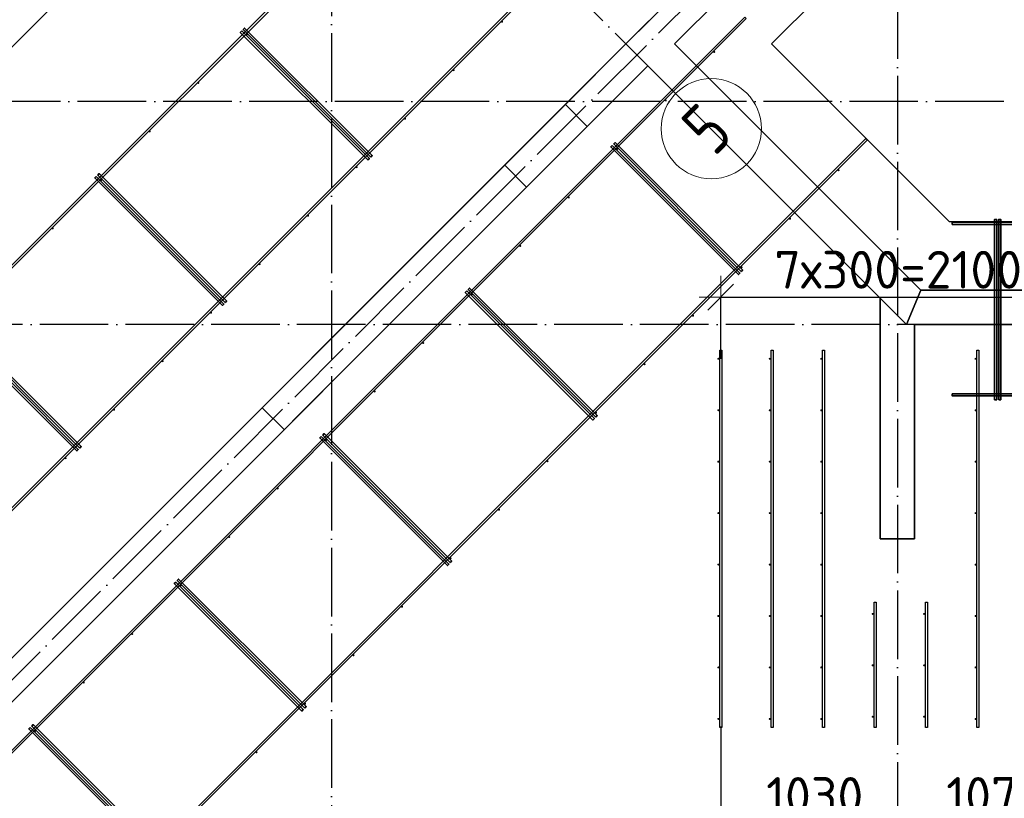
# Model space of a CAD drawing. Header units: millimetres. Extents: x -3483 to 105345, y -283423 to 72284.
# Tile 114 of 165: x 96632 to 102374, y 11137 to 15678. Entities that reach past the tile are written whole.
import ezdxf

# ---------------------------------------------------------------- set-up
doc = ezdxf.new("R2010")
doc.units = ezdxf.units.MM
doc.header["$PDMODE"] = 65
for name, pattern in [('______11', [500, 400, -50, 0, -50]), ('______2', [270, 200, -70]), ('______5', [1100, 800, -100, 100, -100])]:
    doc.linetypes.add(name, pattern=pattern)
for name, color, linetype, lineweight in [('Арм.стержн. Доп. арматура', 180, 'Continuous', 35), ('Размерная линия_ общее', 7, 'Continuous', 13), ('Стена_ общее', 7, 'Continuous', 35), ('Фундамент_ общее', 7, 'Continuous', 35)]:
    doc.layers.add(name, color=color, linetype=linetype, lineweight=lineweight)
doc.layers.add('Арм.стержн. Фиксатор', color=7, linetype='Continuous', lineweight=35, true_color=0x501e0f)
doc.layers.add('Осевая линия_ общее', color=7, linetype='______5', lineweight=13, true_color=0xa0a0a0)
doc.styles.add('ISOCPEUR', font='ISOCPEUR')
doc.dimstyles.new('DIMSTYLE_4', dxfattribs={"dimtxt": 220, "dimasz": 250, "dimexe": 0, "dimexo": 0, "dimgap": 110, "dimtad": 2, "dimdec": 0, "dimrnd": 5, "dimzin": 12, "dimdsep": 46, "dimtxsty": 'ISOCPEUR', "dimblk1": 'ALL_ML_STRICH', "dimblk2": 'ALL_ML_STRICH', "dimsah": 1, "dimcen": 0, "dimclrd": 7, "dimclre": 256, "dimclrt": 7, "dimadec": 0, "dimazin": 0, "dimtfac": 1, "dimtdec": 0, "dimtix": 1, "dimtmove": 2, "dimatfit": 3, "dimfxl": 0, "dimtzin": 0, "dimlwd": 0, "dimlwe": -3, "dimarcsym": 0})

# ---------------------------------------------------------------- blocks, each defined once
blk = doc.blocks.new('ALL_ML_STRICH')
at = {"color": 0, "linetype": 'ByBlock', "lineweight": -2}
for p, q in [((0, -0.5), (0, 0.5)), ((-0.3, -0.3), (0.3, 0.3)), ((-1, 0), (0.5, 0))]:
    blk.add_line(p, q, dxfattribs=at)
blk = doc.blocks.new('*D666')
at = {"layer": 'DEFPOINTS', "color": 7, "linetype": 'Continuous', "lineweight": 13, "transparency": 33554687}
for p in [(100720, 11656.3), (101750, 11251), (100720, 10990.7)]:
    blk.add_point(p, dxfattribs=at)
at = {"layer": 'Размерная линия_ общее', "color": 253, "linetype": 'Continuous', "lineweight": -2, "true_color": 0xa0a0a0, "transparency": 33554687}
for p, q in [((100720, 11556.3), (100720, 10990.7)), ((101750, 10990.7), (101750, 10990.7))]:
    blk.add_line(p, q, dxfattribs=at)
at = {"layer": 'Размерная линия_ общее', "color": 7, "linetype": 'Continuous', "lineweight": -2, "transparency": 33554687}
blk.add_line((100720, 10990.7), (101750, 10990.7), dxfattribs=at)
at = {"layer": 'Размерная линия_ общее', "color": 7, "linetype": 'Continuous', "lineweight": 13, "transparency": 33554687, "xscale": 250, "yscale": 250, "zscale": 250, "rotation": 180}
blk.add_blockref('ALL_ML_STRICH', (100720, 10990.7), dxfattribs=at)
at = {"layer": 'Размерная линия_ общее', "color": 7, "linetype": 'Continuous', "lineweight": 13, "transparency": 33554687, "xscale": 250, "yscale": 250, "zscale": 250}
blk.add_blockref('ALL_ML_STRICH', (101750, 10990.7), dxfattribs=at)
at = {"layer": 'Размерная линия_ общее', "color": 7, "linetype": 'Continuous', "lineweight": 13, "transparency": 33554687, "insert": (101268, 11150.7), "char_height": 220, "width": 880, "attachment_point": 5, "style": 'ISOCPEUR'}
blk.add_mtext('\\A1;{1030}', dxfattribs=at)
blk = doc.blocks.new('*D667')
at = {"layer": 'DEFPOINTS', "color": 7, "linetype": 'Continuous', "lineweight": 13, "transparency": 33554687}
for p in [(102820, 11665.8), (101750, 11251), (101750, 10990.7)]:
    blk.add_point(p, dxfattribs=at)
at = {"layer": 'Размерная линия_ общее', "color": 253, "linetype": 'Continuous', "lineweight": -2, "true_color": 0xa0a0a0, "transparency": 33554687}
for p, q in [((102820, 11565.8), (102820, 10990.7)), ((101750, 10990.7), (101750, 10990.7))]:
    blk.add_line(p, q, dxfattribs=at)
at = {"layer": 'Размерная линия_ общее', "color": 7, "linetype": 'Continuous', "lineweight": -2, "transparency": 33554687}
blk.add_line((101750, 10990.7), (102820, 10990.7), dxfattribs=at)
at = {"layer": 'Размерная линия_ общее', "color": 7, "linetype": 'Continuous', "lineweight": 13, "transparency": 33554687, "xscale": 250, "yscale": 250, "zscale": 250, "rotation": 180}
blk.add_blockref('ALL_ML_STRICH', (101750, 10990.7), dxfattribs=at)
at = {"layer": 'Размерная линия_ общее', "color": 7, "linetype": 'Continuous', "lineweight": 13, "transparency": 33554687, "xscale": 250, "yscale": 250, "zscale": 250}
blk.add_blockref('ALL_ML_STRICH', (102820, 10990.7), dxfattribs=at)
at = {"layer": 'Размерная линия_ общее', "color": 7, "linetype": 'Continuous', "lineweight": 13, "transparency": 33554687, "insert": (102318, 11150.7), "char_height": 220, "width": 880, "attachment_point": 5, "style": 'ISOCPEUR'}
blk.add_mtext('\\A1;{1070}', dxfattribs=at)
blk = doc.blocks.new('*D668')
at = {"layer": 'DEFPOINTS', "color": 7, "linetype": 'Continuous', "lineweight": 13, "transparency": 33554687}
for p in [(100720, 14059.5), (100720, 13600.3), (102820, 13604.7)]:
    blk.add_point(p, dxfattribs=at)
at = {"layer": 'Размерная линия_ общее', "color": 253, "linetype": 'Continuous', "lineweight": -2, "true_color": 0xa0a0a0, "transparency": 33554687}
for p, q in [((100720, 13700.3), (100720, 14059.5)), ((102820, 13704.7), (102820, 14059.5))]:
    blk.add_line(p, q, dxfattribs=at)
at = {"layer": 'Размерная линия_ общее', "color": 7, "linetype": 'Continuous', "lineweight": -2, "transparency": 33554687}
blk.add_line((100720, 14059.5), (102820, 14059.5), dxfattribs=at)
at = {"layer": 'Размерная линия_ общее', "color": 7, "linetype": 'Continuous', "lineweight": 13, "transparency": 33554687, "xscale": 250, "yscale": 250, "zscale": 250, "rotation": 180}
blk.add_blockref('ALL_ML_STRICH', (100720, 14059.5), dxfattribs=at)
at = {"layer": 'Размерная линия_ общее', "color": 7, "linetype": 'Continuous', "lineweight": 13, "transparency": 33554687, "xscale": 250, "yscale": 250, "zscale": 250}
blk.add_blockref('ALL_ML_STRICH', (102820, 14059.5), dxfattribs=at)
at = {"layer": 'Размерная линия_ общее', "color": 7, "linetype": 'Continuous', "lineweight": 13, "transparency": 33554687, "insert": (101033, 14329.5), "char_height": 220, "width": 11, "attachment_point": 1, "line_spacing_factor": 0.60241, "style": 'ISOCPEUR'}
blk.add_mtext('7х300=2100', dxfattribs=at)
blk = doc.blocks.new('СЛОЖНЫЙ_ОБЪЕКТ_9')
at = {"layer": 'Осевая линия_ общее', "color": 253, "linetype": '______11', "lineweight": -3, "true_color": 0xa0a0a0, "transparency": 33554687}
for p, q in [((100386.5, 15317), (94623.6, 21079.9)), ((95052.9, 10294.4), (102613.9, 17855.5))]:
    blk.add_line(p, q, dxfattribs=at)
at = {"layer": 'Осевая линия_ общее', "color": 7, "linetype": 'Continuous', "lineweight": 13, "transparency": 33554687}
blk.add_circle((100665.4, 15041.6), 292.4, dxfattribs=at)
at = {"layer": 'Осевая линия_ общее', "color": 7, "linetype": 'Continuous', "lineweight": 13, "transparency": 33554687, "insert": (100683.4, 14875.1), "char_height": 300, "width": 326.407, "attachment_point": 7, "rotation": 45, "style": 'ISOCPEUR'}
blk.add_mtext('\\W0.78;5', dxfattribs=at)
blk = doc.blocks.new('СЛОЖНЫЙ_ОБЪЕКТ_13')
at = {"layer": 'Стена_ общее', "color": 9, "linetype": 'Continuous', "lineweight": -3, "true_color": 0xc7c7c7, "transparency": 33554687}
for p, q in [((99686.5, 18619.2), (95995.4, 14928.1)), ((101609.8, 16695.8), (100450.2, 15536.2)), ((100308.7, 15677.6), (100167.3, 15536.2)), ((95776.2, 11145.1), (100167.3, 15536.2)), ((100167.3, 15536.2), (100294.6, 15408.9)), ((101886.4, 14100), (100450.2, 15536.2)), ((100294.6, 15408.9), (94538.8, 9653.1)), ((100294.6, 15408.9), (101650, 14053.5)), ((105150, 14100), (101886.4, 14100)), ((101650, 14053.5), (101650, 12650)), ((101850, 12650), (101850, 13900)), ((101850, 13900), (104950, 13900)), ((101650, 12650), (101850, 12650))]:
    blk.add_line(p, q, dxfattribs=at)
at = {"layer": 'Стена_ общее', "color": 9, "linetype": '______2', "lineweight": -3, "true_color": 0xc7c7c7, "transparency": 33554687}
for p, q in [((99587.5, 14701.8), (99460.2, 14829.1)), ((98046, 13414.9), (98173.3, 13287.6))]:
    blk.add_line(p, q, dxfattribs=at)

msp = doc.modelspace()

# ---------------------------------------------------------------- hatches: boundary and pattern name
at = {"layer": 'Арм.стержн. Доп. арматура', "linetype": 'Continuous', "lineweight": 35, "transparency": 33554687}
for points in [[(100712, 13700), (100711.5, 13702.3), (100710.2, 13704.2), (100708.3, 13705.5), (100706, 13706), (100703.7, 13705.5), (100701.8, 13704.2), (100700.5, 13702.3), (100700, 13700), (100700.5, 13697.7), (100701.8, 13695.8), (100703.7, 13694.5), (100706, 13694), (100708.3, 13694.5), (100710.2, 13695.8), (100711.5, 13697.7)], [(101012, 13700), (101011.5, 13702.3), (101010.2, 13704.2), (101008.3, 13705.5), (101006, 13706), (101003.7, 13705.5), (101001.8, 13704.2), (101000.5, 13702.3), (101000, 13700), (101000.5, 13697.7), (101001.8, 13695.8), (101003.7, 13694.5), (101006, 13694), (101008.3, 13694.5), (101010.2, 13695.8), (101011.5, 13697.7)], [(101312, 13700), (101311.5, 13702.3), (101310.2, 13704.2), (101308.3, 13705.5), (101306, 13706), (101303.7, 13705.5), (101301.8, 13704.2), (101300.5, 13702.3), (101300, 13700), (101300.5, 13697.7), (101301.8, 13695.8), (101303.7, 13694.5), (101306, 13694), (101308.3, 13694.5), (101310.2, 13695.8), (101311.5, 13697.7)], [(102212, 13700), (102211.5, 13702.3), (102210.2, 13704.2), (102208.3, 13705.5), (102206, 13706), (102203.7, 13705.5), (102201.8, 13704.2), (102200.5, 13702.3), (102200, 13700), (102200.5, 13697.7), (102201.8, 13695.8), (102203.7, 13694.5), (102206, 13694), (102208.3, 13694.5), (102210.2, 13695.8), (102211.5, 13697.7)], [(100712, 13400), (100711.5, 13402.3), (100710.2, 13404.2), (100708.3, 13405.5), (100706, 13406), (100703.7, 13405.5), (100701.8, 13404.2), (100700.5, 13402.3), (100700, 13400), (100700.5, 13397.7), (100701.8, 13395.8), (100703.7, 13394.5), (100706, 13394), (100708.3, 13394.5), (100710.2, 13395.8), (100711.5, 13397.7)], [(101012, 13400), (101011.5, 13402.3), (101010.2, 13404.2), (101008.3, 13405.5), (101006, 13406), (101003.7, 13405.5), (101001.8, 13404.2), (101000.5, 13402.3), (101000, 13400), (101000.5, 13397.7), (101001.8, 13395.8), (101003.7, 13394.5), (101006, 13394), (101008.3, 13394.5), (101010.2, 13395.8), (101011.5, 13397.7)], [(101312, 13400), (101311.5, 13402.3), (101310.2, 13404.2), (101308.3, 13405.5), (101306, 13406), (101303.7, 13405.5), (101301.8, 13404.2), (101300.5, 13402.3), (101300, 13400), (101300.5, 13397.7), (101301.8, 13395.8), (101303.7, 13394.5), (101306, 13394), (101308.3, 13394.5), (101310.2, 13395.8), (101311.5, 13397.7)], [(102212, 13400), (102211.5, 13402.3), (102210.2, 13404.2), (102208.3, 13405.5), (102206, 13406), (102203.7, 13405.5), (102201.8, 13404.2), (102200.5, 13402.3), (102200, 13400), (102200.5, 13397.7), (102201.8, 13395.8), (102203.7, 13394.5), (102206, 13394), (102208.3, 13394.5), (102210.2, 13395.8), (102211.5, 13397.7)], [(100712, 13100), (100711.5, 13102.3), (100710.2, 13104.2), (100708.3, 13105.5), (100706, 13106), (100703.7, 13105.5), (100701.8, 13104.2), (100700.5, 13102.3), (100700, 13100), (100700.5, 13097.7), (100701.8, 13095.8), (100703.7, 13094.5), (100706, 13094), (100708.3, 13094.5), (100710.2, 13095.8), (100711.5, 13097.7)], [(101012, 13100), (101011.5, 13102.3), (101010.2, 13104.2), (101008.3, 13105.5), (101006, 13106), (101003.7, 13105.5), (101001.8, 13104.2), (101000.5, 13102.3), (101000, 13100), (101000.5, 13097.7), (101001.8, 13095.8), (101003.7, 13094.5), (101006, 13094), (101008.3, 13094.5), (101010.2, 13095.8), (101011.5, 13097.7)], [(101312, 13100), (101311.5, 13102.3), (101310.2, 13104.2), (101308.3, 13105.5), (101306, 13106), (101303.7, 13105.5), (101301.8, 13104.2), (101300.5, 13102.3), (101300, 13100), (101300.5, 13097.7), (101301.8, 13095.8), (101303.7, 13094.5), (101306, 13094), (101308.3, 13094.5), (101310.2, 13095.8), (101311.5, 13097.7)], [(102212, 13100), (102211.5, 13102.3), (102210.2, 13104.2), (102208.3, 13105.5), (102206, 13106), (102203.7, 13105.5), (102201.8, 13104.2), (102200.5, 13102.3), (102200, 13100), (102200.5, 13097.7), (102201.8, 13095.8), (102203.7, 13094.5), (102206, 13094), (102208.3, 13094.5), (102210.2, 13095.8), (102211.5, 13097.7)], [(100712, 12800), (100711.5, 12802.3), (100710.2, 12804.2), (100708.3, 12805.5), (100706, 12806), (100703.7, 12805.5), (100701.8, 12804.2), (100700.5, 12802.3), (100700, 12800), (100700.5, 12797.7), (100701.8, 12795.8), (100703.7, 12794.5), (100706, 12794), (100708.3, 12794.5), (100710.2, 12795.8), (100711.5, 12797.7)], [(101012, 12800), (101011.5, 12802.3), (101010.2, 12804.2), (101008.3, 12805.5), (101006, 12806), (101003.7, 12805.5), (101001.8, 12804.2), (101000.5, 12802.3), (101000, 12800), (101000.5, 12797.7), (101001.8, 12795.8), (101003.7, 12794.5), (101006, 12794), (101008.3, 12794.5), (101010.2, 12795.8), (101011.5, 12797.7)], [(101312, 12800), (101311.5, 12802.3), (101310.2, 12804.2), (101308.3, 12805.5), (101306, 12806), (101303.7, 12805.5), (101301.8, 12804.2), (101300.5, 12802.3), (101300, 12800), (101300.5, 12797.7), (101301.8, 12795.8), (101303.7, 12794.5), (101306, 12794), (101308.3, 12794.5), (101310.2, 12795.8), (101311.5, 12797.7)], [(102212, 12800), (102211.5, 12802.3), (102210.2, 12804.2), (102208.3, 12805.5), (102206, 12806), (102203.7, 12805.5), (102201.8, 12804.2), (102200.5, 12802.3), (102200, 12800), (102200.5, 12797.7), (102201.8, 12795.8), (102203.7, 12794.5), (102206, 12794), (102208.3, 12794.5), (102210.2, 12795.8), (102211.5, 12797.7)], [(100712, 12500), (100711.5, 12502.3), (100710.2, 12504.2), (100708.3, 12505.5), (100706, 12506), (100703.7, 12505.5), (100701.8, 12504.2), (100700.5, 12502.3), (100700, 12500), (100700.5, 12497.7), (100701.8, 12495.8), (100703.7, 12494.5), (100706, 12494), (100708.3, 12494.5), (100710.2, 12495.8), (100711.5, 12497.7)], [(101012, 12500), (101011.5, 12502.3), (101010.2, 12504.2), (101008.3, 12505.5), (101006, 12506), (101003.7, 12505.5), (101001.8, 12504.2), (101000.5, 12502.3), (101000, 12500), (101000.5, 12497.7), (101001.8, 12495.8), (101003.7, 12494.5), (101006, 12494), (101008.3, 12494.5), (101010.2, 12495.8), (101011.5, 12497.7)], [(101312, 12500), (101311.5, 12502.3), (101310.2, 12504.2), (101308.3, 12505.5), (101306, 12506), (101303.7, 12505.5), (101301.8, 12504.2), (101300.5, 12502.3), (101300, 12500), (101300.5, 12497.7), (101301.8, 12495.8), (101303.7, 12494.5), (101306, 12494), (101308.3, 12494.5), (101310.2, 12495.8), (101311.5, 12497.7)], [(102212, 12500), (102211.5, 12502.3), (102210.2, 12504.2), (102208.3, 12505.5), (102206, 12506), (102203.7, 12505.5), (102201.8, 12504.2), (102200.5, 12502.3), (102200, 12500), (102200.5, 12497.7), (102201.8, 12495.8), (102203.7, 12494.5), (102206, 12494), (102208.3, 12494.5), (102210.2, 12495.8), (102211.5, 12497.7)], [(100712, 12200), (100711.5, 12202.3), (100710.2, 12204.2), (100708.3, 12205.5), (100706, 12206), (100703.7, 12205.5), (100701.8, 12204.2), (100700.5, 12202.3), (100700, 12200), (100700.5, 12197.7), (100701.8, 12195.8), (100703.7, 12194.5), (100706, 12194), (100708.3, 12194.5), (100710.2, 12195.8), (100711.5, 12197.7)], [(101012, 12200), (101011.5, 12202.3), (101010.2, 12204.2), (101008.3, 12205.5), (101006, 12206), (101003.7, 12205.5), (101001.8, 12204.2), (101000.5, 12202.3), (101000, 12200), (101000.5, 12197.7), (101001.8, 12195.8), (101003.7, 12194.5), (101006, 12194), (101008.3, 12194.5), (101010.2, 12195.8), (101011.5, 12197.7)], [(101312, 12200), (101311.5, 12202.3), (101310.2, 12204.2), (101308.3, 12205.5), (101306, 12206), (101303.7, 12205.5), (101301.8, 12204.2), (101300.5, 12202.3), (101300, 12200), (101300.5, 12197.7), (101301.8, 12195.8), (101303.7, 12194.5), (101306, 12194), (101308.3, 12194.5), (101310.2, 12195.8), (101311.5, 12197.7)], [(101612, 12212.5), (101611.5, 12214.8), (101610.2, 12216.7), (101608.3, 12218), (101606, 12218.5), (101603.7, 12218), (101601.8, 12216.7), (101600.5, 12214.8), (101600, 12212.5), (101600.5, 12210.2), (101601.8, 12208.3), (101603.7, 12207), (101606, 12206.5), (101608.3, 12207), (101610.2, 12208.3), (101611.5, 12210.2)], [(101912, 12212.5), (101911.5, 12214.8), (101910.2, 12216.7), (101908.3, 12218), (101906, 12218.5), (101903.7, 12218), (101901.8, 12216.7), (101900.5, 12214.8), (101900, 12212.5), (101900.5, 12210.2), (101901.8, 12208.3), (101903.7, 12207), (101906, 12206.5), (101908.3, 12207), (101910.2, 12208.3), (101911.5, 12210.2)], [(102212, 12200), (102211.5, 12202.3), (102210.2, 12204.2), (102208.3, 12205.5), (102206, 12206), (102203.7, 12205.5), (102201.8, 12204.2), (102200.5, 12202.3), (102200, 12200), (102200.5, 12197.7), (102201.8, 12195.8), (102203.7, 12194.5), (102206, 12194), (102208.3, 12194.5), (102210.2, 12195.8), (102211.5, 12197.7)], [(100712, 11900), (100711.5, 11902.3), (100710.2, 11904.2), (100708.3, 11905.5), (100706, 11906), (100703.7, 11905.5), (100701.8, 11904.2), (100700.5, 11902.3), (100700, 11900), (100700.5, 11897.7), (100701.8, 11895.8), (100703.7, 11894.5), (100706, 11894), (100708.3, 11894.5), (100710.2, 11895.8), (100711.5, 11897.7)], [(101012, 11900), (101011.5, 11902.3), (101010.2, 11904.2), (101008.3, 11905.5), (101006, 11906), (101003.7, 11905.5), (101001.8, 11904.2), (101000.5, 11902.3), (101000, 11900), (101000.5, 11897.7), (101001.8, 11895.8), (101003.7, 11894.5), (101006, 11894), (101008.3, 11894.5), (101010.2, 11895.8), (101011.5, 11897.7)], [(101312, 11900), (101311.5, 11902.3), (101310.2, 11904.2), (101308.3, 11905.5), (101306, 11906), (101303.7, 11905.5), (101301.8, 11904.2), (101300.5, 11902.3), (101300, 11900), (101300.5, 11897.7), (101301.8, 11895.8), (101303.7, 11894.5), (101306, 11894), (101308.3, 11894.5), (101310.2, 11895.8), (101311.5, 11897.7)], [(101612, 11912.5), (101611.5, 11914.8), (101610.2, 11916.7), (101608.3, 11918), (101606, 11918.5), (101603.7, 11918), (101601.8, 11916.7), (101600.5, 11914.8), (101600, 11912.5), (101600.5, 11910.2), (101601.8, 11908.3), (101603.7, 11907), (101606, 11906.5), (101608.3, 11907), (101610.2, 11908.3), (101611.5, 11910.2)], [(101912, 11912.5), (101911.5, 11914.8), (101910.2, 11916.7), (101908.3, 11918), (101906, 11918.5), (101903.7, 11918), (101901.8, 11916.7), (101900.5, 11914.8), (101900, 11912.5), (101900.5, 11910.2), (101901.8, 11908.3), (101903.7, 11907), (101906, 11906.5), (101908.3, 11907), (101910.2, 11908.3), (101911.5, 11910.2)], [(102212, 11900), (102211.5, 11902.3), (102210.2, 11904.2), (102208.3, 11905.5), (102206, 11906), (102203.7, 11905.5), (102201.8, 11904.2), (102200.5, 11902.3), (102200, 11900), (102200.5, 11897.7), (102201.8, 11895.8), (102203.7, 11894.5), (102206, 11894), (102208.3, 11894.5), (102210.2, 11895.8), (102211.5, 11897.7)], [(100712, 11600), (100711.5, 11602.3), (100710.2, 11604.2), (100708.3, 11605.5), (100706, 11606), (100703.7, 11605.5), (100701.8, 11604.2), (100700.5, 11602.3), (100700, 11600), (100700.5, 11597.7), (100701.8, 11595.8), (100703.7, 11594.5), (100706, 11594), (100708.3, 11594.5), (100710.2, 11595.8), (100711.5, 11597.7)], [(101012, 11600), (101011.5, 11602.3), (101010.2, 11604.2), (101008.3, 11605.5), (101006, 11606), (101003.7, 11605.5), (101001.8, 11604.2), (101000.5, 11602.3), (101000, 11600), (101000.5, 11597.7), (101001.8, 11595.8), (101003.7, 11594.5), (101006, 11594), (101008.3, 11594.5), (101010.2, 11595.8), (101011.5, 11597.7)], [(101312, 11600), (101311.5, 11602.3), (101310.2, 11604.2), (101308.3, 11605.5), (101306, 11606), (101303.7, 11605.5), (101301.8, 11604.2), (101300.5, 11602.3), (101300, 11600), (101300.5, 11597.7), (101301.8, 11595.8), (101303.7, 11594.5), (101306, 11594), (101308.3, 11594.5), (101310.2, 11595.8), (101311.5, 11597.7)], [(101612, 11612.5), (101611.5, 11614.8), (101610.2, 11616.7), (101608.3, 11618), (101606, 11618.5), (101603.7, 11618), (101601.8, 11616.7), (101600.5, 11614.8), (101600, 11612.5), (101600.5, 11610.2), (101601.8, 11608.3), (101603.7, 11607), (101606, 11606.5), (101608.3, 11607), (101610.2, 11608.3), (101611.5, 11610.2)], [(101912, 11612.5), (101911.5, 11614.8), (101910.2, 11616.7), (101908.3, 11618), (101906, 11618.5), (101903.7, 11618), (101901.8, 11616.7), (101900.5, 11614.8), (101900, 11612.5), (101900.5, 11610.2), (101901.8, 11608.3), (101903.7, 11607), (101906, 11606.5), (101908.3, 11607), (101910.2, 11608.3), (101911.5, 11610.2)], [(102212, 11600), (102211.5, 11602.3), (102210.2, 11604.2), (102208.3, 11605.5), (102206, 11606), (102203.7, 11605.5), (102201.8, 11604.2), (102200.5, 11602.3), (102200, 11600), (102200.5, 11597.7), (102201.8, 11595.8), (102203.7, 11594.5), (102206, 11594), (102208.3, 11594.5), (102210.2, 11595.8), (102211.5, 11597.7)]]:
    msp.add_hatch(color=34, dxfattribs=at).paths.add_polyline_path(points)
at = {"layer": 'Арм.стержн. Фиксатор', "linetype": 'Continuous', "lineweight": 35, "transparency": 33554687}
for points in [[(99450.7, 15666.1), (99450.3, 15668.4), (99449, 15670.3), (99447, 15671.6), (99444.7, 15672.1), (99442.4, 15671.6), (99440.5, 15670.3), (99439.2, 15668.4), (99438.7, 15666.1), (99439.2, 15663.8), (99440.5, 15661.8), (99442.4, 15660.5), (99444.7, 15660.1), (99447, 15660.5), (99449, 15661.8), (99450.3, 15663.8)], [(97962.3, 15591.8), (97961.8, 15594.1), (97960.5, 15596.1), (97958.6, 15597.4), (97956.3, 15597.8), (97954, 15597.4), (97952, 15596.1), (97950.7, 15594.1), (97950.3, 15591.8), (97950.7, 15589.5), (97952, 15587.6), (97954, 15586.3), (97956.3, 15585.8), (97958.6, 15586.3), (97960.5, 15587.6), (97961.8, 15589.5)], [(100688.2, 15489.3), (100687.7, 15491.6), (100686.4, 15493.6), (100684.5, 15494.9), (100682.2, 15495.3), (100679.9, 15494.9), (100677.9, 15493.6), (100676.6, 15491.6), (100676.2, 15489.3), (100676.6, 15487), (100677.9, 15485.1), (100679.9, 15483.8), (100682.2, 15483.3), (100684.5, 15483.8), (100686.4, 15485.1), (100687.7, 15487)], [(99167.9, 15383.2), (99167.4, 15385.5), (99166.1, 15387.5), (99164.2, 15388.8), (99161.9, 15389.2), (99159.6, 15388.8), (99157.6, 15387.5), (99156.3, 15385.5), (99155.9, 15383.2), (99156.3, 15381), (99157.6, 15379), (99159.6, 15377.7), (99161.9, 15377.2), (99164.2, 15377.7), (99166.1, 15379), (99167.4, 15381)], [(97679.4, 15309), (97679, 15311.3), (97677.7, 15313.2), (97675.7, 15314.5), (97673.4, 15315), (97671.1, 15314.5), (97669.2, 15313.2), (97667.9, 15311.3), (97667.4, 15309), (97667.9, 15306.7), (97669.2, 15304.8), (97671.1, 15303.5), (97673.4, 15303), (97675.7, 15303.5), (97677.7, 15304.8), (97679, 15306.7)], [(100405.3, 15206.5), (100404.9, 15208.8), (100403.6, 15210.7), (100401.6, 15212), (100399.3, 15212.5), (100397, 15212), (100395.1, 15210.7), (100393.8, 15208.8), (100393.3, 15206.5), (100393.8, 15204.2), (100395.1, 15202.2), (100397, 15200.9), (100399.3, 15200.5), (100401.6, 15200.9), (100403.6, 15202.2), (100404.9, 15204.2)], [(98885, 15100.4), (98884.6, 15102.7), (98883.3, 15104.6), (98881.3, 15105.9), (98879, 15106.4), (98876.7, 15105.9), (98874.8, 15104.6), (98873.5, 15102.7), (98873, 15100.4), (98873.5, 15098.1), (98874.8, 15096.2), (98876.7, 15094.9), (98879, 15094.4), (98881.3, 15094.9), (98883.3, 15096.2), (98884.6, 15098.1)], [(97396.6, 15026.2), (97396.1, 15028.5), (97394.8, 15030.4), (97392.9, 15031.7), (97390.6, 15032.2), (97388.3, 15031.7), (97386.3, 15030.4), (97385, 15028.5), (97384.6, 15026.2), (97385, 15023.9), (97386.3, 15021.9), (97388.3, 15020.6), (97390.6, 15020.2), (97392.9, 15020.6), (97394.8, 15021.9), (97396.1, 15023.9)], [(100122.5, 14923.6), (100122, 14925.9), (100120.7, 14927.9), (100118.8, 14929.2), (100116.5, 14929.6), (100114.2, 14929.2), (100112.2, 14927.9), (100110.9, 14925.9), (100110.5, 14923.6), (100110.9, 14921.3), (100112.2, 14919.4), (100114.2, 14918.1), (100116.5, 14917.6), (100118.8, 14918.1), (100120.7, 14919.4), (100122, 14921.3)], [(98602.2, 14817.6), (98601.7, 14819.9), (98600.4, 14821.8), (98598.5, 14823.1), (98596.2, 14823.6), (98593.9, 14823.1), (98592, 14821.8), (98590.7, 14819.9), (98590.2, 14817.6), (98590.7, 14815.3), (98592, 14813.3), (98593.9, 14812), (98596.2, 14811.6), (98598.5, 14812), (98600.4, 14813.3), (98601.7, 14815.3)], [(101412.9, 14799.9), (101412.5, 14802.2), (101411.2, 14804.1), (101409.2, 14805.4), (101406.9, 14805.9), (101404.7, 14805.4), (101402.7, 14804.1), (101401.4, 14802.2), (101400.9, 14799.9), (101401.4, 14797.6), (101402.7, 14795.6), (101404.7, 14794.3), (101406.9, 14793.9), (101409.2, 14794.3), (101411.2, 14795.6), (101412.5, 14797.6)], [(97113.7, 14743.3), (97113.3, 14745.6), (97112, 14747.6), (97110, 14748.9), (97107.7, 14749.3), (97105.4, 14748.9), (97103.5, 14747.6), (97102.2, 14745.6), (97101.7, 14743.3), (97102.2, 14741), (97103.5, 14739.1), (97105.4, 14737.8), (97107.7, 14737.3), (97110, 14737.8), (97112, 14739.1), (97113.3, 14741)], [(99839.6, 14640.8), (99839.2, 14643.1), (99837.9, 14645), (99835.9, 14646.3), (99833.6, 14646.8), (99831.3, 14646.3), (99829.4, 14645), (99828.1, 14643.1), (99827.6, 14640.8), (99828.1, 14638.5), (99829.4, 14636.5), (99831.3, 14635.2), (99833.6, 14634.8), (99835.9, 14635.2), (99837.9, 14636.5), (99839.2, 14638.5)], [(98319.4, 14534.7), (98318.9, 14537), (98317.6, 14539), (98315.7, 14540.3), (98313.4, 14540.7), (98311.1, 14540.3), (98309.1, 14539), (98307.8, 14537), (98307.4, 14534.7), (98307.8, 14532.4), (98309.1, 14530.5), (98311.1, 14529.2), (98313.4, 14528.7), (98315.7, 14529.2), (98317.6, 14530.5), (98318.9, 14532.4)], [(101130.1, 14517), (101129.6, 14519.3), (101128.3, 14521.3), (101126.4, 14522.6), (101124.1, 14523), (101121.8, 14522.6), (101119.9, 14521.3), (101118.6, 14519.3), (101118.1, 14517), (101118.6, 14514.7), (101119.9, 14512.8), (101121.8, 14511.5), (101124.1, 14511), (101126.4, 14511.5), (101128.3, 14512.8), (101129.6, 14514.7)], [(96830.9, 14460.5), (96830.4, 14462.8), (96829.1, 14464.7), (96827.2, 14466), (96824.9, 14466.5), (96822.6, 14466), (96820.7, 14464.7), (96819.4, 14462.8), (96818.9, 14460.5), (96819.4, 14458.2), (96820.7, 14456.2), (96822.6, 14454.9), (96824.9, 14454.5), (96827.2, 14454.9), (96829.1, 14456.2), (96830.4, 14458.2)], [(99556.8, 14357.9), (99556.3, 14360.2), (99555, 14362.2), (99553.1, 14363.5), (99550.8, 14363.9), (99548.5, 14363.5), (99546.6, 14362.2), (99545.3, 14360.2), (99544.8, 14357.9), (99545.3, 14355.6), (99546.6, 14353.7), (99548.5, 14352.4), (99550.8, 14351.9), (99553.1, 14352.4), (99555, 14353.7), (99556.3, 14355.6)], [(98036.5, 14251.9), (98036.1, 14254.2), (98034.8, 14256.1), (98032.8, 14257.4), (98030.5, 14257.9), (98028.2, 14257.4), (98026.3, 14256.1), (98025, 14254.2), (98024.5, 14251.9), (98025, 14249.6), (98026.3, 14247.6), (98028.2, 14246.3), (98030.5, 14245.9), (98032.8, 14246.3), (98034.8, 14247.6), (98036.1, 14249.6)], [(100847.3, 14234.2), (100846.8, 14236.5), (100845.5, 14238.4), (100843.6, 14239.7), (100841.3, 14240.2), (100839, 14239.7), (100837, 14238.4), (100835.7, 14236.5), (100835.3, 14234.2), (100835.7, 14231.9), (100837, 14230), (100839, 14228.7), (100841.3, 14228.2), (100843.6, 14228.7), (100845.5, 14230), (100846.8, 14231.9)], [(99274, 14075.1), (99273.5, 14077.4), (99272.2, 14079.3), (99270.2, 14080.6), (99268, 14081.1), (99265.7, 14080.6), (99263.7, 14079.3), (99262.4, 14077.4), (99262, 14075.1), (99262.4, 14072.8), (99263.7, 14070.9), (99265.7, 14069.6), (99268, 14069.1), (99270.2, 14069.6), (99272.2, 14070.9), (99273.5, 14072.8)], [(97753.7, 13969), (97753.2, 13971.3), (97751.9, 13973.3), (97750, 13974.6), (97747.7, 13975), (97745.4, 13974.6), (97743.4, 13973.3), (97742.1, 13971.3), (97741.7, 13969), (97742.1, 13966.7), (97743.4, 13964.8), (97745.4, 13963.5), (97747.7, 13963), (97750, 13963.5), (97751.9, 13964.8), (97753.2, 13966.7)], [(100564.4, 13951.4), (100564, 13953.7), (100562.7, 13955.6), (100560.7, 13956.9), (100558.4, 13957.4), (100556.1, 13956.9), (100554.2, 13955.6), (100552.9, 13953.7), (100552.4, 13951.4), (100552.9, 13949.1), (100554.2, 13947.1), (100556.1, 13945.8), (100558.4, 13945.4), (100560.7, 13945.8), (100562.7, 13947.1), (100564, 13949.1)], [(98991.1, 13792.3), (98990.7, 13794.6), (98989.4, 13796.5), (98987.4, 13797.8), (98985.1, 13798.3), (98982.8, 13797.8), (98980.9, 13796.5), (98979.6, 13794.6), (98979.1, 13792.3), (98979.6, 13790), (98980.9, 13788), (98982.8, 13786.7), (98985.1, 13786.3), (98987.4, 13786.7), (98989.4, 13788), (98990.7, 13790)], [(97470.8, 13686.2), (97470.4, 13688.5), (97469.1, 13690.4), (97467.1, 13691.7), (97464.8, 13692.2), (97462.5, 13691.7), (97460.6, 13690.4), (97459.3, 13688.5), (97458.8, 13686.2), (97459.3, 13683.9), (97460.6, 13681.9), (97462.5, 13680.6), (97464.8, 13680.2), (97467.1, 13680.6), (97469.1, 13681.9), (97470.4, 13683.9)], [(100281.6, 13668.5), (100281.1, 13670.8), (100279.8, 13672.8), (100277.9, 13674.1), (100275.6, 13674.5), (100273.3, 13674.1), (100271.3, 13672.8), (100270, 13670.8), (100269.6, 13668.5), (100270, 13666.2), (100271.3, 13664.3), (100273.3, 13663), (100275.6, 13662.5), (100277.9, 13663), (100279.8, 13664.3), (100281.1, 13666.2)], [(98708.3, 13509.4), (98707.8, 13511.7), (98706.5, 13513.7), (98704.6, 13515), (98702.3, 13515.4), (98700, 13515), (98698, 13513.7), (98696.7, 13511.7), (98696.3, 13509.4), (98696.7, 13507.1), (98698, 13505.2), (98700, 13503.9), (98702.3, 13503.4), (98704.6, 13503.9), (98706.5, 13505.2), (98707.8, 13507.1)], [(97188, 13403.3), (97187.5, 13405.6), (97186.2, 13407.6), (97184.3, 13408.9), (97182, 13409.3), (97179.7, 13408.9), (97177.7, 13407.6), (97176.4, 13405.6), (97176, 13403.3), (97176.4, 13401.1), (97177.7, 13399.1), (97179.7, 13397.8), (97182, 13397.3), (97184.3, 13397.8), (97186.2, 13399.1), (97187.5, 13401.1)], [(99998.7, 13385.7), (99998.3, 13388), (99997, 13389.9), (99995, 13391.2), (99992.7, 13391.7), (99990.4, 13391.2), (99988.5, 13389.9), (99987.2, 13388), (99986.7, 13385.7), (99987.2, 13383.4), (99988.5, 13381.4), (99990.4, 13380.1), (99992.7, 13379.7), (99995, 13380.1), (99997, 13381.4), (99998.3, 13383.4)], [(98425.4, 13226.6), (98425, 13228.9), (98423.7, 13230.8), (98421.7, 13232.1), (98419.4, 13232.6), (98417.1, 13232.1), (98415.2, 13230.8), (98413.9, 13228.9), (98413.4, 13226.6), (98413.9, 13224.3), (98415.2, 13222.3), (98417.1, 13221), (98419.4, 13220.6), (98421.7, 13221), (98423.7, 13222.3), (98425, 13224.3)], [(96905.1, 13120.5), (96904.7, 13122.8), (96903.4, 13124.7), (96901.4, 13126), (96899.1, 13126.5), (96896.8, 13126), (96894.9, 13124.7), (96893.6, 13122.8), (96893.1, 13120.5), (96893.6, 13118.2), (96894.9, 13116.3), (96896.8, 13115), (96899.1, 13114.5), (96901.4, 13115), (96903.4, 13116.3), (96904.7, 13118.2)], [(99715.9, 13102.8), (99715.4, 13105.1), (99714.1, 13107.1), (99712.2, 13108.4), (99709.9, 13108.8), (99707.6, 13108.4), (99705.6, 13107.1), (99704.3, 13105.1), (99703.9, 13102.8), (99704.3, 13100.5), (99705.6, 13098.6), (99707.6, 13097.3), (99709.9, 13096.8), (99712.2, 13097.3), (99714.1, 13098.6), (99715.4, 13100.5)], [(98142.6, 12943.7), (98142.1, 12946), (98140.8, 12948), (98138.9, 12949.3), (98136.6, 12949.7), (98134.3, 12949.3), (98132.3, 12948), (98131, 12946), (98130.6, 12943.7), (98131, 12941.4), (98132.3, 12939.5), (98134.3, 12938.2), (98136.6, 12937.7), (98138.9, 12938.2), (98140.8, 12939.5), (98142.1, 12941.4)], [(99433, 12820), (99432.6, 12822.3), (99431.3, 12824.2), (99429.3, 12825.5), (99427, 12826), (99424.8, 12825.5), (99422.8, 12824.2), (99421.5, 12822.3), (99421, 12820), (99421.5, 12817.7), (99422.8, 12815.7), (99424.8, 12814.4), (99427, 12814), (99429.3, 12814.4), (99431.3, 12815.7), (99432.6, 12817.7)], [(97859.7, 12660.9), (97859.3, 12663.2), (97858, 12665.1), (97856, 12666.4), (97853.7, 12666.9), (97851.4, 12666.4), (97849.5, 12665.1), (97848.2, 12663.2), (97847.7, 12660.9), (97848.2, 12658.6), (97849.5, 12656.6), (97851.4, 12655.3), (97853.7, 12654.9), (97856, 12655.3), (97858, 12656.6), (97859.3, 12658.6)], [(99150.2, 12537.1), (99149.8, 12539.4), (99148.4, 12541.4), (99146.5, 12542.7), (99144.2, 12543.1), (99141.9, 12542.7), (99140, 12541.4), (99138.7, 12539.4), (99138.2, 12537.1), (99138.7, 12534.8), (99140, 12532.9), (99141.9, 12531.6), (99144.2, 12531.1), (99146.5, 12531.6), (99148.4, 12532.9), (99149.8, 12534.8)], [(97576.9, 12378), (97576.4, 12380.3), (97575.1, 12382.3), (97573.2, 12383.6), (97570.9, 12384), (97568.6, 12383.6), (97566.7, 12382.3), (97565.4, 12380.3), (97564.9, 12378), (97565.4, 12375.7), (97566.7, 12373.8), (97568.6, 12372.5), (97570.9, 12372), (97573.2, 12372.5), (97575.1, 12373.8), (97576.4, 12375.7)], [(98867.4, 12254.3), (98866.9, 12256.6), (98865.6, 12258.5), (98863.7, 12259.8), (98861.4, 12260.3), (98859.1, 12259.8), (98857.1, 12258.5), (98855.8, 12256.6), (98855.4, 12254.3), (98855.8, 12252), (98857.1, 12250.1), (98859.1, 12248.8), (98861.4, 12248.3), (98863.7, 12248.8), (98865.6, 12250.1), (98866.9, 12252)], [(97294.1, 12095.2), (97293.6, 12097.5), (97292.3, 12099.4), (97290.3, 12100.7), (97288.1, 12101.2), (97285.8, 12100.7), (97283.8, 12099.4), (97282.5, 12097.5), (97282.1, 12095.2), (97282.5, 12092.9), (97283.8, 12091), (97285.8, 12089.7), (97288.1, 12089.2), (97290.3, 12089.7), (97292.3, 12091), (97293.6, 12092.9)], [(98584.5, 11971.5), (98584.1, 11973.8), (98582.8, 11975.7), (98580.8, 11977), (98578.5, 11977.5), (98576.2, 11977), (98574.3, 11975.7), (98573, 11973.8), (98572.5, 11971.5), (98573, 11969.2), (98574.3, 11967.2), (98576.2, 11965.9), (98578.5, 11965.5), (98580.8, 11965.9), (98582.8, 11967.2), (98584.1, 11969.2)], [(97011.2, 11812.4), (97010.8, 11814.7), (97009.5, 11816.6), (97007.5, 11817.9), (97005.2, 11818.4), (97002.9, 11817.9), (97001, 11816.6), (96999.7, 11814.7), (96999.2, 11812.4), (96999.7, 11810.1), (97001, 11808.1), (97002.9, 11806.8), (97005.2, 11806.4), (97007.5, 11806.8), (97009.5, 11808.1), (97010.8, 11810.1)], [(98301.7, 11688.6), (98301.2, 11690.9), (98299.9, 11692.9), (98298, 11694.2), (98295.7, 11694.6), (98293.4, 11694.2), (98291.4, 11692.9), (98290.1, 11690.9), (98289.7, 11688.6), (98290.1, 11686.3), (98291.4, 11684.4), (98293.4, 11683.1), (98295.7, 11682.6), (98298, 11683.1), (98299.9, 11684.4), (98301.2, 11686.3)], [(96728.4, 11529.5), (96727.9, 11531.8), (96726.6, 11533.8), (96724.7, 11535.1), (96722.4, 11535.5), (96720.1, 11535.1), (96718.1, 11533.8), (96716.8, 11531.8), (96716.4, 11529.5), (96716.8, 11527.2), (96718.1, 11525.3), (96720.1, 11524), (96722.4, 11523.5), (96724.7, 11524), (96726.6, 11525.3), (96727.9, 11527.2)], [(98018.8, 11405.8), (98018.4, 11408.1), (98017.1, 11410), (98015.1, 11411.3), (98012.8, 11411.8), (98010.5, 11411.3), (98008.6, 11410), (98007.3, 11408.1), (98006.8, 11405.8), (98007.3, 11403.5), (98008.6, 11401.5), (98010.5, 11400.2), (98012.8, 11399.8), (98015.1, 11400.2), (98017.1, 11401.5), (98018.4, 11403.5)]]:
    msp.add_hatch(color=34, dxfattribs=at).paths.add_polyline_path(points)

# ---------------------------------------------------------------- linework, layer by layer
at = {"layer": 'Арм.стержн. Доп. арматура', "color": 34, "linetype": 'Continuous', "lineweight": 25, "transparency": 33554687}
for points in [[(100726, 13750), (100726, 11550), (100714, 11550), (100714, 13750), (100726, 13750)], [(100726, 13750), (100726, 11550), (100714, 11550), (100714, 13750), (100726, 13750)], [(101026, 13750), (101026, 11550), (101014, 11550), (101014, 13750), (101026, 13750)], [(101026, 13750), (101026, 11550), (101014, 11550), (101014, 13750), (101026, 13750)], [(101326, 13750), (101326, 11550), (101314, 11550), (101314, 13750), (101326, 13750)], [(101326, 13750), (101326, 11550), (101314, 11550), (101314, 13750), (101326, 13750)], [(102226, 13750), (102226, 11550), (102214, 11550), (102214, 13750), (102226, 13750)], [(102226, 13750), (102226, 11550), (102214, 11550), (102214, 13750), (102226, 13750)], [(101626, 12280), (101626, 11550), (101614, 11550), (101614, 12280), (101626, 12280)], [(101626, 12280), (101626, 11550), (101614, 11550), (101614, 12280), (101626, 12280)], [(101926, 12280), (101926, 11550), (101914, 11550), (101914, 12280), (101926, 12280)], [(101926, 12280), (101926, 11550), (101914, 11550), (101914, 12280), (101926, 12280)]]:
    msp.add_lwpolyline(points, dxfattribs=at)
at = {"layer": 'Арм.стержн. Фиксатор', "color": 34, "linetype": 'Continuous', "lineweight": 25, "transparency": 33554687}
for points in [[(94393.4, 12054.5), (100746.6, 18407.6), (100755.1, 18399.1), (94401.9, 12046), (94393.4, 12054.5)], [(94393.4, 12054.5), (100746.6, 18407.6), (100755.1, 18399.1), (94401.9, 12046), (94393.4, 12054.5)], [(95100.5, 11347.4), (101453.7, 17700.5), (101462.2, 17692), (95109, 11338.9), (95100.5, 11347.4)], [(95100.5, 11347.4), (101453.7, 17700.5), (101462.2, 17692), (95109, 11338.9), (95100.5, 11347.4)], [(95807.7, 10640.3), (100859.7, 15692.3), (100868.2, 15683.8), (95816.1, 10631.8), (95807.7, 10640.3)], [(95807.7, 10640.3), (100859.7, 15692.3), (100868.2, 15683.8), (95816.1, 10631.8), (95807.7, 10640.3)], [(96514.8, 9933.2), (101566.8, 14985.2), (101575.3, 14976.7), (96523.2, 9924.7), (96514.8, 9933.2)], [(96514.8, 9933.2), (101566.8, 14985.2), (101575.3, 14976.7), (96523.2, 9924.7), (96514.8, 9933.2)]]:
    msp.add_lwpolyline(points, dxfattribs=at)
at = {"layer": 'Арм.стержн. Фиксатор', "color": 34, "linetype": 'Continuous', "lineweight": 35, "transparency": 33554687}
for points in [[(98679.1, 14876.6), (97935.2, 15620.5), (97943.7, 15629), (98687.6, 14885), (98679.1, 14876.6)], [(97926.9, 15611.8), (98670.8, 14867.9), (98662.3, 14859.4), (97918.4, 15603.3), (97926.9, 15611.8)], [(100087.5, 14944), (100831.4, 14200.1), (100822.9, 14191.6), (100079, 14935.5), (100087.5, 14944)], [(100839.7, 14208.7), (100095.8, 14952.7), (100104.3, 14961.2), (100848.2, 14217.2), (100839.7, 14208.7)], [(97078.3, 14763.3), (97822.3, 14019.4), (97813.8, 14010.9), (97069.9, 14754.8), (97078.3, 14763.3)], [(97830.6, 14028), (97086.7, 14771.9), (97095.2, 14780.4), (97839.1, 14036.5), (97830.6, 14028)], [(102070, 14496), (105120, 14496), (105120, 14484), (102070, 14484), (102070, 14496)], [(102070, 14496), (105120, 14496), (105120, 14484), (102070, 14484), (102070, 14496)], [(102329.3, 14512.9), (102329.3, 13460.8), (102317.3, 13460.8), (102317.3, 14512.9), (102329.3, 14512.9)], [(102341.3, 13461.1), (102341.3, 14513.1), (102353.3, 14513.1), (102353.3, 13461.1), (102341.3, 13461.1)], [(99239, 14095.5), (99982.9, 13351.6), (99974.4, 13343.1), (99230.5, 14087), (99239, 14095.5)], [(99991.2, 13360.2), (99247.3, 14104.1), (99255.8, 14112.6), (99999.7, 13368.7), (99991.2, 13360.2)], [(96229.8, 13914.8), (96973.7, 13170.8), (96965.3, 13162.4), (96221.3, 13906.3), (96229.8, 13914.8)], [(96982.1, 13179.5), (96238.1, 13923.4), (96246.6, 13931.9), (96990.5, 13188), (96982.1, 13179.5)], [(102070, 13496), (105120, 13496), (105120, 13484), (102070, 13484), (102070, 13496)], [(102070, 13496), (105120, 13496), (105120, 13484), (102070, 13484), (102070, 13496)], [(99142.7, 12511.7), (98398.8, 13255.6), (98407.2, 13264.1), (99151.2, 12520.2), (99142.7, 12511.7)], [(98390.4, 13247), (99134.4, 12503), (99125.9, 12494.6), (98382, 13238.5), (98390.4, 13247)], [(98294.2, 11663.2), (97550.2, 12407.1), (97558.7, 12415.6), (98302.6, 11671.6), (98294.2, 11663.2)], [(97541.9, 12398.4), (98285.8, 11654.5), (98277.3, 11646), (97533.4, 12389.9), (97541.9, 12398.4)], [(96693.4, 11549.9), (97437.3, 10806), (97428.8, 10797.5), (96684.9, 11541.4), (96693.4, 11549.9)], [(97445.6, 10814.6), (96701.7, 11558.6), (96710.2, 11567), (97454.1, 10823.1), (97445.6, 10814.6)]]:
    msp.add_lwpolyline(points, dxfattribs=at)
at = {"layer": 'Осевая линия_ общее', "color": 253, "linetype": '______11', "lineweight": -3, "true_color": 0xa0a0a0, "transparency": 33554687}
for p, q in [((98450, 21600), (98450, -2827.9)), ((101750, 17850), (101750, -2827.9)), ((102370, 15200), (77142.2, 15200)), ((105150, 13900), (77142.2, 13900))]:
    msp.add_line(p, q, dxfattribs=at)
at = {"layer": 'Стена_ общее', "color": 7, "linetype": 'Continuous', "lineweight": 25, "transparency": 33554687}
for p, q in [((100167.3, 15536.2), (101468.4, 16837.3)), ((100167.3, 15536.2), (101468.4, 16837.3)), ((101609.8, 16695.8), (100450.2, 15536.2)), ((101609.8, 16695.8), (100450.2, 15536.2)), ((96631.8, 15564.5), (96985.3, 15918)), ((96631.8, 15564.5), (96985.3, 15918)), ((100167.3, 15536.2), (100308.7, 15677.6)), ((100167.3, 15536.2), (100308.7, 15677.6)), ((100167.3, 15536.2), (99813.8, 15182.6)), ((100167.3, 15536.2), (99813.8, 15182.6)), ((101650, 14053.5), (100167.3, 15536.2)), ((101650, 14053.5), (100167.3, 15536.2)), ((100450.2, 15536.2), (101886.4, 14100)), ((100450.2, 15536.2), (101886.4, 14100)), ((99941.1, 15055.4), (100294.6, 15408.9)), ((99941.1, 15055.4), (100294.6, 15408.9)), ((95776.2, 11145.1), (99813.8, 15182.6)), ((95776.2, 11145.1), (99813.8, 15182.6)), ((99813.8, 15182.6), (99941.1, 15055.4)), ((99813.8, 15182.6), (99941.1, 15055.4)), ((99941.1, 15055.4), (94538.8, 9653.1)), ((99941.1, 15055.4), (94538.8, 9653.1)), ((101886.4, 14100), (101803.5, 13900)), ((101803.5, 13900), (101886.4, 14100)), ((101886.4, 14100), (101803.5, 13900)), ((101803.5, 13900), (101886.4, 14100)), ((101886.4, 14100), (105150, 14100)), ((101886.4, 14100), (105150, 14100)), ((101803.5, 13900), (101650, 14053.5)), ((101650, 12650), (101650, 14053.5)), ((101650, 14053.5), (101803.5, 13900)), ((101803.5, 13900), (101650, 14053.5)), ((101650, 12650), (101650, 14053.5)), ((101650, 14053.5), (101803.5, 13900)), ((104950, 13900), (101850, 13900)), ((101850, 13900), (101850, 12650)), ((104950, 13900), (101850, 13900)), ((101850, 13900), (101850, 12650)), ((101850, 12650), (101650, 12650)), ((101850, 12650), (101650, 12650))]:
    msp.add_line(p, q, dxfattribs=at)
at = {"layer": 'Фундамент_ общее', "color": 7, "lineweight": 25, "transparency": 33554687}
for p, q in [((102316.9, 16837.3), (101015.9, 15536.2)), ((101015.9, 15536.2), (102052, 14500)), ((102052, 14500), (105150, 14500))]:
    msp.add_line(p, q, dxfattribs=at)
at = {"layer": 'Фундамент_ общее', "color": 7, "linetype": 'Continuous', "lineweight": 25, "transparency": 33554687}
for p, q in [((102316.9, 16837.3), (101015.9, 15536.2)), ((101015.9, 15536.2), (102052, 14500)), ((102052, 14500), (105150, 14500))]:
    msp.add_line(p, q, dxfattribs=at)

# ---------------------------------------------------------------- block references
at = {"layer": 'Осевая линия_ общее', "color": 253, "linetype": '______11', "lineweight": -3, "true_color": 0xa0a0a0, "transparency": 33554687}
msp.add_blockref('СЛОЖНЫЙ_ОБЪЕКТ_9', (0, 0), dxfattribs=at)
at = {"layer": 'Стена_ общее', "color": 9, "linetype": 'Continuous', "lineweight": -3, "true_color": 0xc7c7c7, "transparency": 33554687}
msp.add_blockref('СЛОЖНЫЙ_ОБЪЕКТ_13', (0, 0), dxfattribs=at)

# ---------------------------------------------------------------- dimensions: what is measured, and where the dimension line sits
at = {"layer": 'Размерная линия_ общее', "color": 7, "linetype": 'Continuous', "lineweight": 13, "transparency": 33554687}
dim = msp.add_linear_dim(base=(102820, 14059.5), p1=(100720, 13700.3), p2=(102820, 13704.7), text='7х300=2100', dimstyle='DIMSTYLE_4', override={"dimpost": '<>', "dimclrd": 7, "dimclre": 253, "dimclrt": 7, "dimlwd": 0, "dimlwe": 65533}, dxfattribs=at)
dim.commit()
dim.dimension.update_dxf_attribs({"geometry": '*D668', "text_midpoint": (101770, 14169.5), "dimtype": 160})
for base, p1, p2, picture, middle in [((101750, 10990.7), (100720, 11556.3), (101750, 10990.7), '*D666', (101268, 11150.7)), ((102820, 10990.7), (101750, 10990.7), (102820, 11565.8), '*D667', (102318, 11150.7))]:
    dim = msp.add_linear_dim(base=base, p1=p1, p2=p2, dimstyle='DIMSTYLE_4', override={"dimpost": '<>', "dimclrd": 7, "dimclre": 253, "dimclrt": 7, "dimlwd": 0, "dimlwe": 65533}, dxfattribs=at)
    dim.commit()
    dim.dimension.update_dxf_attribs({"geometry": picture, "text_midpoint": middle, "dimtype": 160})

doc.saveas('drawing.dxf')
